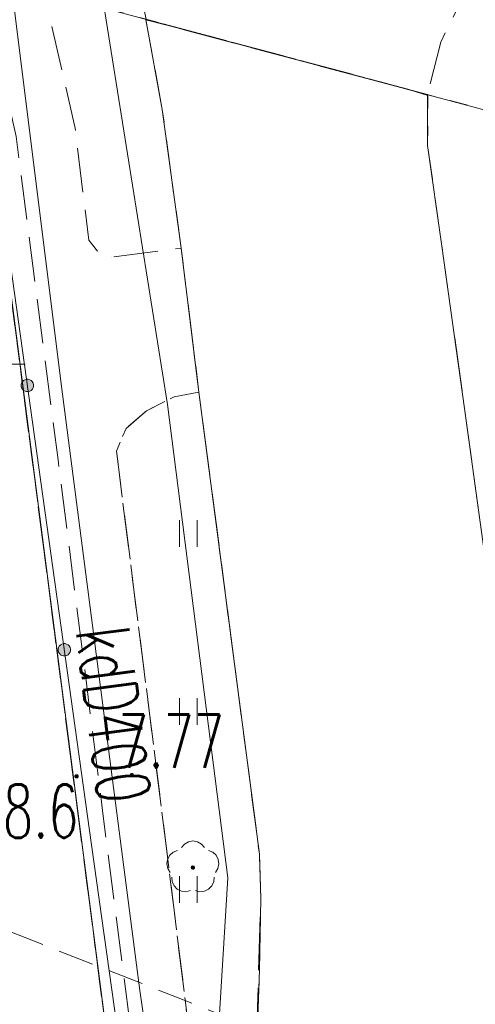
# Model space of a CAD drawing. Header units: millimetres. Extents: x -367306 to 168495, y -187323 to 82034.
# Tile 165 of 170: x 71891 to 84702, y 10985 to 38654. Entities that reach past the tile are written whole.
import ezdxf

# ---------------------------------------------------------------- set-up
doc = ezdxf.new("R2010")
doc.units = ezdxf.units.MM
doc.header["$MEASUREMENT"] = 0
for name, pattern in [('L_0_03', [1000, 500, -500]), ('L_0_04', [1500, 1000, -500]), ('L_0_05', [1750, 1250, -500]), ('L_0_06', [2000, 1500, -500])]:
    doc.linetypes.add(name, pattern=pattern)
for name, color, linetype, lineweight in [('Nowe_0_Nr_pióra__9', 7, 'Continuous', 13), ('Nowe_EGDE_Nr_pióra__9', 7, 'Continuous', 13), ('Nowe_EGKK_Nr_pióra__9', 7, 'Continuous', 13), ('Nowe_EGUG_Nr_pióra__9', 7, 'Continuous', 13), ('Nowe_OTKC_Nr_pióra__8', 7, 'Continuous', 13), ('Nowe_OTKC_Nr_pióra__9', 7, 'Continuous', 13), ('Nowe_OTKJ_Nr_pióra__8', 7, 'Continuous', 13), ('Nowe_OTKJ_Nr_pióra__9', 7, 'Continuous', 13), ('Nowe_OTKK_Nr_pióra__8', 7, 'Continuous', 13), ('Nowe_OTKK_Nr_pióra__9', 7, 'Continuous', 13), ('Nowe_OTOO_Nr_pióra__7', 7, 'Continuous', 13), ('Nowe_OTOO_Nr_pióra__8', 7, 'Continuous', 13), ('Nowe_OTOO_Nr_pióra__9', 7, 'Continuous', 13), ('Nowe_OTRN_Nr_pióra__7', 7, 'Continuous', 13), ('Nowe_OTRN_Nr_pióra__8', 7, 'Continuous', 13), ('Nowe_OTRN_Nr_pióra__9', 7, 'Continuous', 13), ('Nowe_OTRN_O_Nr_pióra__8', 7, 'Continuous', 13), ('Nowe_OTRS_Nr_pióra__7', 7, 'Continuous', 13), ('Nowe_OTRS_Nr_pióra__8', 7, 'Continuous', 13), ('Nowe_OTRS_Nr_pióra__9', 7, 'Continuous', 13), ('Nowe_OTRS_O_Nr_pióra__8', 7, 'Continuous', 13), ('Nowe_OTZL_Nr_pióra__8', 7, 'Continuous', 13), ('Nowe_OTZL_Nr_pióra__9', 7, 'Continuous', 13), ('Nowe_OTZT_Nr_pióra__8', 7, 'Continuous', 13), ('Nowe_OTZT_Nr_pióra__9', 7, 'Continuous', 13), ('Nowe_siatka_Nr_pióra__9', 7, 'Continuous', 13), ('Nowe_SUKP_Nr_pióra__8', 7, 'Continuous', 13), ('Nowe_SUKP_Nr_pióra__9', 7, 'Continuous', 13), ('Nowe_SUKP_O_Nr_pióra__8', 7, 'Continuous', 13)]:
    doc.layers.add(name, color=color, linetype=linetype, lineweight=lineweight)
doc.layers.add('Nowe_OTZL_Nr_pióra__94', color=7, linetype='Continuous', lineweight=13, true_color=0xe4ad2c)
doc.styles.add('STYL_AUTOMATYCZNY_3', font='Simplex.shx')

msp = doc.modelspace()

# ---------------------------------------------------------------- hatches: boundary and pattern name
at = {"layer": 'Nowe_OTOO_Nr_pióra__7', "linetype": 'Continuous', "lineweight": 13}
for points in [[(72083.4, 28549.2), (72039.3, 28537), (72000, 28513.9), (71967.9, 28481.3), (71945.4, 28441.6), (71933.9, 28397.4), (71934.3, 28351.7), (71946.5, 28307.6), (71969.6, 28268.3), (72002.2, 28236.2), (72041.9, 28213.7), (72086.1, 28202.2), (72131.8, 28202.6), (72175.9, 28214.8), (72215.2, 28237.9), (72247.3, 28270.5), (72269.8, 28310.2), (72281.3, 28354.4), (72280.9, 28400.1), (72268.7, 28444.1), (72245.6, 28483.5), (72213, 28515.6), (72173.3, 28538.1), (72129.1, 28549.6)], [(72083.4, 28549.2), (72039.3, 28537), (72000, 28513.9), (71967.9, 28481.3), (71945.4, 28441.6), (71933.9, 28397.4), (71934.3, 28351.7), (71946.5, 28307.6), (71969.6, 28268.3), (72002.2, 28236.2), (72041.9, 28213.7), (72086.1, 28202.2), (72131.8, 28202.6), (72175.9, 28214.8), (72215.2, 28237.9), (72247.3, 28270.5), (72269.8, 28310.2), (72281.3, 28354.4), (72280.9, 28400.1), (72268.7, 28444.1), (72245.6, 28483.5), (72213, 28515.6), (72173.3, 28538.1), (72129.1, 28549.6)], [(73121.4, 21121.4), (73077.4, 21109.2), (73038, 21086.1), (73006, 21053.5), (72983.4, 21013.8), (72972, 20969.5), (72972.3, 20923.9), (72984.5, 20879.8), (73007.7, 20840.4), (73040.2, 20808.4), (73080, 20785.9), (73124.2, 20774.4), (73169.9, 20774.8), (73213.9, 20786.9), (73253.3, 20810.1), (73285.3, 20842.6), (73307.8, 20882.4), (73319.3, 20926.6), (73319, 20972.3), (73306.8, 21016.3), (73283.6, 21055.7), (73251.1, 21087.8), (73211.3, 21110.3), (73167.1, 21121.8)], [(73121.4, 21121.4), (73077.4, 21109.2), (73038, 21086.1), (73006, 21053.5), (72983.4, 21013.8), (72972, 20969.5), (72972.3, 20923.9), (72984.5, 20879.8), (73007.7, 20840.4), (73040.2, 20808.4), (73080, 20785.9), (73124.2, 20774.4), (73169.9, 20774.8), (73213.9, 20786.9), (73253.3, 20810.1), (73285.3, 20842.6), (73307.8, 20882.4), (73319.3, 20926.6), (73319, 20972.3), (73306.8, 21016.3), (73283.6, 21055.7), (73251.1, 21087.8), (73211.3, 21110.3), (73167.1, 21121.8)]]:
    msp.add_hatch(color=7, dxfattribs=at).paths.add_polyline_path(points)
at = {"layer": 'Nowe_OTRN_Nr_pióra__7', "linetype": 'Continuous', "lineweight": 13}
msp.add_hatch(color=7, dxfattribs=at).paths.add_polyline_path([(73444.9, 17391.4), (73446.4, 17379.8), (73450.9, 17368.9), (73458, 17359.6), (73467.4, 17352.4), (73478.2, 17347.9), (73489.9, 17346.4), (73501.5, 17347.9), (73512.4, 17352.4), (73521.7, 17359.6), (73528.8, 17368.9), (73533.3, 17379.8), (73534.9, 17391.4), (73533.3, 17403.1), (73528.8, 17413.9), (73521.7, 17423.2), (73512.4, 17430.4), (73501.5, 17434.9), (73489.9, 17436.4), (73478.2, 17434.9), (73467.4, 17430.4), (73458, 17423.2), (73450.9, 17413.9), (73446.4, 17403.1)])
at = {"layer": 'Nowe_OTRS_Nr_pióra__7', "linetype": 'Continuous', "lineweight": 13}
msp.add_hatch(color=7, dxfattribs=at).paths.add_polyline_path([(74997.4, 17425.9), (74998.9, 17414.3), (75003.4, 17403.4), (75010.6, 17394.1), (75019.9, 17386.9), (75030.8, 17382.4), (75042.4, 17380.9), (75054.1, 17382.4), (75064.9, 17386.9), (75074.2, 17394.1), (75081.4, 17403.4), (75085.9, 17414.3), (75087.4, 17425.9), (75085.9, 17437.6), (75081.4, 17448.4), (75074.2, 17457.7), (75064.9, 17464.9), (75054.1, 17469.4), (75042.4, 17470.9), (75030.8, 17469.4), (75019.9, 17464.9), (75010.6, 17457.7), (75003.4, 17448.4), (74998.9, 17437.6)])
at = {"layer": 'Nowe_OTZL_Nr_pióra__94', "linetype": 'Continuous', "lineweight": 13, "true_color": 0xe4ad2c}
msp.add_hatch(color=42, dxfattribs=at).paths.add_polyline_path([(76761.6, 14782), (76775.5, 14784.2), (76788.1, 14790.6), (76798, 14800.5), (76804.4, 14813.1), (76806.6, 14827), (76804.4, 14840.9), (76798, 14853.4), (76788.1, 14863.4), (76775.5, 14869.8), (76761.6, 14872), (76747.7, 14869.8), (76735.2, 14863.4), (76725.2, 14853.4), (76718.8, 14840.9), (76716.6, 14827), (76718.8, 14813.1), (76725.2, 14800.5), (76735.2, 14790.6), (76747.7, 14784.2)])

# ---------------------------------------------------------------- linework, layer by layer
at = {"layer": 'Nowe_0_Nr_pióra__9', "color": 7, "linetype": 'L_0_04', "lineweight": 13}
msp.add_lwpolyline([(-54175.8, -16615), (-36542.5, 13691.6), (-32491.5, 24497.6), (-41006.9, 52709.3), (-354.8, 78621.1), (4924.1, 35501.4), (-2954.1, 7738.8), (31962.3, -8247.3), (46488.5, 22925.7), (96328.3, 3296.1), (84395.1, -59501.6), (78496.2, -91288.2), (63259, -147476.2), (43808.2, -176834.2), (-26519.8, -152286.8), (-79150.4, -133916.5), (-87259.9, -85957.4)], close=True, dxfattribs=at)
at = {"layer": 'Nowe_EGDE_Nr_pióra__9', "color": 7, "linetype": 'Continuous', "lineweight": 13, "flags": 128}
msp.add_lwpolyline([(44331.6, -27593), (59791.6, 2597), (76491.6, -4103), (75171.6, 3647), (70471.6, 39997), (65251.6, 47097), (50221.6, 10987), (-7768.4, 34407), (-12278.4, 26477), (-17648.4, 3857), (15671.6, -9583)], close=True, dxfattribs=at)
for points in [[(70431.6, -103153), (75611.6, -82253), (78871.6, -76153), (79381.6, -73863), (80541.6, -68573), (84031.6, -52933), (88551.6, -30943), (83581.6, -29593), (82851.6, -26523), (83531.6, -22883), (87021.6, -12263), (87781.6, -9943), (92201.6, 2177), (95191.6, 10357), (105121.6, 30727), (70471.6, 39997), (75171.6, 3647), (76491.6, -4103), (77721.6, -12313), (70921.6, -40873)], [(70471.6, 39997), (105121.6, 30727)]]:
    msp.add_lwpolyline(points, dxfattribs=at)
at = {"layer": 'Nowe_EGKK_Nr_pióra__9', "color": 7, "linetype": 'L_0_06', "lineweight": 13, "flags": 128}
msp.add_lwpolyline([(75171.6, 3647), (70471.6, 39997), (65251.6, 47097), (50221.6, 10987), (48471.6, 5557), (35521.6, -17603), (33560.7, -20824.5), (44331.6, -27593), (52047.3, -12525.9), (69441.6, -2313), (77721.6, -12313), (76491.6, -4103)], close=True, dxfattribs=at)
at = {"layer": 'Nowe_EGUG_Nr_pióra__9', "color": 7, "linetype": 'L_0_03', "lineweight": 13, "flags": 128}
for points in [[(75171.6, 3647), (70471.6, 39997), (65251.6, 47097), (50221.6, 10987), (48471.6, 5557), (35521.6, -17603), (33560.7, -20824.5), (44331.6, -27593), (52047.3, -12525.9), (69441.6, -2313), (77721.6, -12313), (76491.6, -4103)], [(26296.8, -183770.5), (29734.3, -179335.1), (40791.3, -165068.4), (44701.6, -160023), (58841.6, -138483), (62321.6, -129663), (66349.4, -116497.1), (70431.6, -103153), (75611.6, -82253), (77011.8, -79633.1), (78213.7, -77384.1), (78871.6, -76153), (79381.6, -73863), (80541.6, -68573), (84031.6, -52933), (88551.6, -30943), (83581.6, -29593), (82851.6, -26523), (83531.6, -22883), (87021.6, -12263), (87781.6, -9943), (92201.6, 2177), (95191.6, 10357), (105121.6, 30727), (70471.6, 39997), (75171.6, 3647), (76491.6, -4103), (77721.6, -12313), (70921.6, -40873), (55981.6, -97123), (55719.6, -97842.3), (43551.6, -131243), (31321.6, -148073), (25687.3, -155829.8), (19561.6, -164263), (7973.4, -180602.1)]]:
    msp.add_lwpolyline(points, close=True, dxfattribs=at)
msp.add_lwpolyline([(70471.6, 39997), (105121.6, 30727)], dxfattribs=at)
at = {"layer": 'Nowe_OTKC_Nr_pióra__8', "color": 7, "linetype": 'Continuous', "lineweight": 13}
for p, q in [((73451.6, 35607), (73451.7, 35607)), ((73831.6, 32457), (73831.7, 32457)), ((74101.6, 32117), (74101.7, 32117)), ((76431.6, 32237), (76431.7, 32237)), ((74471.6, 31977), (74471.7, 31977)), ((76231.6, 28057), (76231.7, 28057)), ((76931.6, 28187), (76931.7, 28187)), ((75461.6, 27667), (75461.7, 27667)), ((74881.6, 27167), (74881.7, 27167)), ((72971.6, 26287), (72971.7, 26287)), ((74611.6, 26527), (74611.7, 26527)), ((74231.6, 16347), (74231.7, 16347)), ((75881.6, 16457), (75881.7, 16457))]:
    msp.add_line(p, q, dxfattribs=at)
at = {"layer": 'Nowe_OTKC_Nr_pióra__9', "color": 7, "linetype": 'L_0_05', "lineweight": 13, "flags": 128}
msp.add_lwpolyline([(33461.6, 51807), (41031.6, 52197), (46301.6, 52177), (52141.6, 51957), (55391.6, 51677), (57841.6, 51437), (60391.6, 51097), (62981.6, 50677), (65321.6, 50227), (67061.6, 49737), (68881.6, 48917), (68601.6, 48367), (68651.6, 47997), (69431.6, 46627), (71991.6, 41617), (72201.6, 41037), (73451.6, 35607), (73831.6, 32457), (74101.6, 32117), (74471.6, 31977), (76431.6, 32237), (76931.6, 28187), (76231.6, 28057), (75461.6, 27667), (74881.6, 27167), (74611.6, 26527), (75881.6, 16457), (76941.6, 7897), (77231.6, 7427), (77721.6, 7167), (78451.6, 6997), (78251.6, 2937), (77991.6, 1957), (77531.6, 1027), (75411.6, 1377), (76021.6, 2427), (74231.6, 16347), (72971.6, 26287), (71791.6, 35367), (70711.6, 40207), (68391.6, 44937), (68101.6, 45347), (67781.6, 45867), (66931.6, 46717), (65971.6, 47287), (63571.6, 48477), (62331.6, 48997), (61081.6, 49307), (59091.6, 49627), (56651.6, 49907), (56631.6, 49617), (55707.2, 49702), (55651.6, 50117), (52771.6, 50347), (46271.6, 50687), (40931.6, 50687)], dxfattribs=at)
at = {"layer": 'Nowe_OTKJ_Nr_pióra__8', "color": 7, "linetype": 'Continuous', "lineweight": 13}
for p, q in [((75439, 38653.3), (75439.1, 38653.3)), ((83731.6, 38027), (83731.7, 38027)), ((82801.7, 36698.3), (82801.7, 36698.3)), ((83358.5, 36552.2), (83358.6, 36552.2)), ((83368.6, 36520.8), (83368.7, 36520.8)), ((75901.6, 36127), (75901.7, 36127)), ((83361.6, 35117), (83361.7, 35117)), ((76431.6, 32237), (76431.7, 32237)), ((83761.6, 32287), (83761.7, 32287)), ((76931.6, 28187), (76931.7, 28187)), ((84401.6, 27727), (84401.7, 27727)), ((78631.6, 15207), (78631.7, 15207)), ((78671.6, 13957), (78671.7, 13957))]:
    msp.add_line(p, q, dxfattribs=at)
at = {"layer": 'Nowe_OTKJ_Nr_pióra__9', "color": 7, "linetype": 'L_0_06', "lineweight": 13, "flags": 128}
msp.add_lwpolyline([(-59229.9, 19469.7), (-44819.2, 27191.1), (-30634, 34559.6), (-24257.2, 37455), (-18281, 40190.7), (-13554.2, 41959.5), (-5076.3, 44551.6), (7270.2, 48067.6), (16773.8, 50269), (23239.5, 51190.7), (32222.6, 51752.2), (41031.6, 52197), (46301.6, 52177), (52141.6, 51957), (55391.6, 51677), (57841.6, 51437), (60391.6, 51097), (62981.6, 50677), (65321.6, 50227), (67061.6, 49737), (68881.6, 48917), (70241.6, 47997), (71571.6, 46717), (72751.6, 45147), (73551.6, 43807), (74461.6, 42007), (75151.6, 40047), (75448.6, 38664.6), (83358.5, 36552.2), (83731.6, 38027), (84411.6, 39397), (85301.6, 40597), (86741.6, 42017), (88101.6, 42727), (89591.6, 42997), (91121.6, 42927), (92551.6, 42547), (93881.6, 41847), (94981.6, 40827), (95821.6, 39547), (96561.6, 37677), (96991.6, 36157), (97101.6, 34757)], dxfattribs=at)
msp.add_lwpolyline([(21472.8, -182936.3), (26882.7, -175776), (28540.7, -173581.5), (29691.4, -171973.5), (37465.7, -161109.1), (46145.3, -148356.4), (49972.2, -142287.6), (51641.5, -139022.6), (53138.9, -135757.7), (54527.5, -132715.9), (57342.3, -125022.1), (59763.9, -118137.3), (62318.9, -110873.1), (64720.1, -102390.1), (67644.1, -92101.9), (70126.7, -83617.2), (71230.4, -82306.4), (71874.3, -82536.4), (72338.2, -77200.1), (72304.6, -73825.8), (73717.2, -67166.3), (75064.8, -60878), (76317.6, -57755.4), (77397.9, -53052), (77381.6, -52943), (77241.6, -52403), (78911.6, -42093), (79431.6, -38873), (80221.6, -34063), (81181.6, -27813), (82081.6, -22403), (82421.6, -20413), (82891.6, -18473), (83461.6, -16453), (84951.6, -11803), (87421.6, -4163), (88041.6, -2283), (88671.6, -343), (89391.6, 1647), (92221.6, 8227), (93441.6, 10997), (94021.6, 12247), (97931.6, 20357), (100791.6, 26227), (101921.6, 28457), (103521.6, 31152.6), (96697.7, 32981.9), (95391.6, 30567), (93491.6, 27337), (90361.6, 21997), (89811.6, 21167), (89081.6, 20527), (88161.6, 20167), (87161.6, 20187), (86281.6, 20637), (85621.6, 21407), (85231.6, 22277), (85021.6, 23177), (84401.6, 27727), (83761.6, 32287), (83361.6, 35117), (83368.6, 36520.8), (82801.7, 36698.3), (75439, 38653.3), (75901.6, 36127), (76431.6, 32237), (76931.6, 28187), (78631.6, 15207), (78671.6, 13957), (78451.6, 6997), (78251.6, 2937), (77991.6, 1957), (77531.6, 1027), (77141.6, -3223), (77561.6, -4543), (77401.6, -6673), (76791.6, -11613), (75671.6, -19553), (74091.6, -29323), (72161.6, -41063), (70331.6, -51773), (67307.1, -65408.9), (64955.9, -76300.2), (60888.5, -93538.3), (58023.6, -105195.3), (54440.5, -115996.9), (49439.1, -128605.1), (44882, -139357.8), (42612.1, -143016.9), (35958.2, -152858.9), (27306.8, -165115.4), (15023.6, -181821.2)], close=True, dxfattribs=at)
at = {"layer": 'Nowe_OTKK_Nr_pióra__8', "color": 7, "linetype": 'Continuous', "lineweight": 13}
for p, q in [((83360.6, 36553.6), (83360.6, 36553.6)), ((75901.6, 36127), (75901.7, 36127)), ((83361.6, 35117), (83361.7, 35117)), ((76431.6, 32237), (76431.7, 32237)), ((83761.6, 32287), (83761.7, 32287)), ((76931.6, 28187), (76931.7, 28187)), ((84401.6, 27727), (84401.7, 27727)), ((78631.6, 15207), (78631.7, 15207)), ((78671.6, 13957), (78671.7, 13957)), ((78631.6, 11957), (78631.7, 11957))]:
    msp.add_line(p, q, dxfattribs=at)
at = {"layer": 'Nowe_OTKK_Nr_pióra__9', "color": 7, "linetype": 'Continuous', "lineweight": 13, "flags": 128}
msp.add_lwpolyline([(85021.6, 23177), (84401.6, 27727), (83761.6, 32287), (83361.6, 35117), (83360.6, 36553.6), (75441.9, 38661.9), (75901.6, 36127), (76431.6, 32237), (76931.6, 28187), (78631.6, 15207), (78671.6, 13957), (78631.6, 11957), (78451.6, 6997)], dxfattribs=at)
at = {"layer": 'Nowe_OTOO_Nr_pióra__8', "color": 7, "linetype": 'Continuous', "lineweight": 13}
for p, q in [((72000, 28513.9), (72000, 28513.9)), ((72000, 28513.9), (72000, 28513.9)), ((72039.3, 28537), (72039.4, 28537)), ((72039.3, 28537), (72039.4, 28537)), ((72083.4, 28549.2), (72083.4, 28549.2)), ((72083.4, 28549.2), (72083.4, 28549.2)), ((72129.1, 28549.6), (72129.1, 28549.6)), ((72129.1, 28549.6), (72129.1, 28549.6)), ((72173.3, 28538.1), (72173.3, 28538.1)), ((72173.3, 28538.1), (72173.3, 28538.1)), ((72213, 28515.6), (72213.1, 28515.6)), ((72213, 28515.6), (72213.1, 28515.6)), ((71933.9, 28397.4), (71934, 28397.4)), ((71933.9, 28397.4), (71934, 28397.4)), ((71934.3, 28351.7), (71934.3, 28351.7)), ((71934.3, 28351.7), (71934.3, 28351.7)), ((71945.4, 28441.6), (71945.4, 28441.6)), ((71945.4, 28441.6), (71945.4, 28441.6)), ((71946.5, 28307.6), (71946.5, 28307.6)), ((71946.5, 28307.6), (71946.5, 28307.6)), ((71967.9, 28481.3), (71968, 28481.3)), ((71967.9, 28481.3), (71968, 28481.3)), ((71969.6, 28268.3), (71969.7, 28268.3)), ((71969.6, 28268.3), (71969.7, 28268.3)), ((72002.2, 28236.2), (72002.2, 28236.2)), ((72002.2, 28236.2), (72002.2, 28236.2)), ((72215.2, 28237.9), (72215.3, 28237.9)), ((72215.2, 28237.9), (72215.3, 28237.9)), ((72245.6, 28483.5), (72245.6, 28483.5)), ((72245.6, 28483.5), (72245.6, 28483.5)), ((72247.3, 28270.5), (72247.3, 28270.5)), ((72247.3, 28270.5), (72247.3, 28270.5)), ((72268.7, 28444.1), (72268.8, 28444.1)), ((72268.7, 28444.1), (72268.8, 28444.1)), ((72269.8, 28310.2), (72269.9, 28310.2)), ((72269.8, 28310.2), (72269.9, 28310.2)), ((72280.9, 28400.1), (72281, 28400.1)), ((72280.9, 28400.1), (72281, 28400.1)), ((72281.3, 28354.4), (72281.3, 28354.4)), ((72281.3, 28354.4), (72281.3, 28354.4)), ((72041.9, 28213.7), (72042, 28213.7)), ((72041.9, 28213.7), (72042, 28213.7)), ((72086.1, 28202.2), (72086.2, 28202.2)), ((72086.1, 28202.2), (72086.2, 28202.2)), ((72131.8, 28202.6), (72131.9, 28202.6)), ((72131.8, 28202.6), (72131.9, 28202.6)), ((72175.9, 28214.8), (72175.9, 28214.8)), ((72175.9, 28214.8), (72175.9, 28214.8)), ((73006, 21053.5), (73006, 21053.5)), ((73006, 21053.5), (73006, 21053.5)), ((73038, 21086.1), (73038.1, 21086.1)), ((73038, 21086.1), (73038.1, 21086.1)), ((73077.4, 21109.2), (73077.4, 21109.2)), ((73077.4, 21109.2), (73077.4, 21109.2)), ((73121.4, 21121.4), (73121.5, 21121.4)), ((73121.4, 21121.4), (73121.5, 21121.4)), ((73167.1, 21121.8), (73167.2, 21121.8)), ((73167.1, 21121.8), (73167.2, 21121.8)), ((73211.3, 21110.3), (73211.4, 21110.3)), ((73211.3, 21110.3), (73211.4, 21110.3)), ((73251.1, 21087.8), (73251.1, 21087.8)), ((73251.1, 21087.8), (73251.1, 21087.8)), ((73283.6, 21055.7), (73283.7, 21055.7)), ((73283.6, 21055.7), (73283.7, 21055.7)), ((72972, 20969.5), (72972, 20969.5)), ((72972, 20969.5), (72972, 20969.5)), ((72972.3, 20923.9), (72972.4, 20923.9)), ((72972.3, 20923.9), (72972.4, 20923.9)), ((72983.4, 21013.8), (72983.5, 21013.8)), ((72983.4, 21013.8), (72983.5, 21013.8)), ((72984.5, 20879.8), (72984.5, 20879.8)), ((72984.5, 20879.8), (72984.5, 20879.8)), ((73007.7, 20840.4), (73007.7, 20840.4)), ((73007.7, 20840.4), (73007.7, 20840.4)), ((73040.2, 20808.4), (73040.3, 20808.4)), ((73040.2, 20808.4), (73040.3, 20808.4)), ((73080, 20785.9), (73080, 20785.9)), ((73080, 20785.9), (73080, 20785.9)), ((73124.2, 20774.4), (73124.2, 20774.4)), ((73124.2, 20774.4), (73124.2, 20774.4)), ((73169.9, 20774.8), (73169.9, 20774.8)), ((73169.9, 20774.8), (73169.9, 20774.8)), ((73213.9, 20786.9), (73213.9, 20786.9)), ((73213.9, 20786.9), (73213.9, 20786.9)), ((73253.3, 20810.1), (73253.3, 20810.1)), ((73253.3, 20810.1), (73253.3, 20810.1)), ((73285.3, 20842.6), (73285.4, 20842.6)), ((73285.3, 20842.6), (73285.4, 20842.6)), ((73306.8, 21016.3), (73306.8, 21016.3)), ((73306.8, 21016.3), (73306.8, 21016.3)), ((73307.8, 20882.4), (73307.9, 20882.4)), ((73307.8, 20882.4), (73307.9, 20882.4)), ((73319, 20972.3), (73319, 20972.3)), ((73319, 20972.3), (73319, 20972.3)), ((73319.3, 20926.6), (73319.4, 20926.6)), ((73319.3, 20926.6), (73319.4, 20926.6)), ((73911.6, 15467), (73911.7, 15467))]:
    msp.add_line(p, q, dxfattribs=at)
at = {"layer": 'Nowe_OTOO_Nr_pióra__9', "color": 7, "linetype": 'Continuous', "lineweight": 13, "flags": 128}
msp.add_lwpolyline([(56631.6, 49617), (59071.6, 49337), (61051.6, 48977), (62261.6, 48677), (63451.6, 48217), (65381.6, 47257), (70401.6, 40147), (71341.6, 33857), (73911.6, 15467), (75551.6, 3777), (72201.6, 3027), (67061.6, 5167), (61821.6, 7287), (60641.6, 7087), (59141.6, 3457), (58801.6, 2267)], dxfattribs=at)
for points in [[(72083.4, 28549.2), (72039.3, 28537), (72000, 28513.9), (71967.9, 28481.3), (71945.4, 28441.6), (71933.9, 28397.4), (71934.3, 28351.7), (71946.5, 28307.6), (71969.6, 28268.3), (72002.2, 28236.2), (72041.9, 28213.7), (72086.1, 28202.2), (72131.8, 28202.6), (72175.9, 28214.8), (72215.2, 28237.9), (72247.3, 28270.5), (72269.8, 28310.2), (72281.3, 28354.4), (72280.9, 28400.1), (72268.7, 28444.1), (72245.6, 28483.5), (72213, 28515.6), (72173.3, 28538.1), (72129.1, 28549.6)], [(72083.4, 28549.2), (72039.3, 28537), (72000, 28513.9), (71967.9, 28481.3), (71945.4, 28441.6), (71933.9, 28397.4), (71934.3, 28351.7), (71946.5, 28307.6), (71969.6, 28268.3), (72002.2, 28236.2), (72041.9, 28213.7), (72086.1, 28202.2), (72131.8, 28202.6), (72175.9, 28214.8), (72215.2, 28237.9), (72247.3, 28270.5), (72269.8, 28310.2), (72281.3, 28354.4), (72280.9, 28400.1), (72268.7, 28444.1), (72245.6, 28483.5), (72213, 28515.6), (72173.3, 28538.1), (72129.1, 28549.6)], [(73121.4, 21121.4), (73077.4, 21109.2), (73038, 21086.1), (73006, 21053.5), (72983.4, 21013.8), (72972, 20969.5), (72972.3, 20923.9), (72984.5, 20879.8), (73007.7, 20840.4), (73040.2, 20808.4), (73080, 20785.9), (73124.2, 20774.4), (73169.9, 20774.8), (73213.9, 20786.9), (73253.3, 20810.1), (73285.3, 20842.6), (73307.8, 20882.4), (73319.3, 20926.6), (73319, 20972.3), (73306.8, 21016.3), (73283.6, 21055.7), (73251.1, 21087.8), (73211.3, 21110.3), (73167.1, 21121.8)], [(73121.4, 21121.4), (73077.4, 21109.2), (73038, 21086.1), (73006, 21053.5), (72983.4, 21013.8), (72972, 20969.5), (72972.3, 20923.9), (72984.5, 20879.8), (73007.7, 20840.4), (73040.2, 20808.4), (73080, 20785.9), (73124.2, 20774.4), (73169.9, 20774.8), (73213.9, 20786.9), (73253.3, 20810.1), (73285.3, 20842.6), (73307.8, 20882.4), (73319.3, 20926.6), (73319, 20972.3), (73306.8, 21016.3), (73283.6, 21055.7), (73251.1, 21087.8), (73211.3, 21110.3), (73167.1, 21121.8)]]:
    msp.add_lwpolyline(points, close=True, dxfattribs=at)
at = {"layer": 'Nowe_OTRN_Nr_pióra__8', "color": 7, "linetype": 'Continuous', "lineweight": 13}
for p, q in [((73478.2, 17434.9), (73478.3, 17434.9)), ((73489.9, 17436.4), (73489.9, 17436.4)), ((73501.5, 17434.9), (73501.6, 17434.9)), ((73444.9, 17391.4), (73444.9, 17391.4)), ((73446.4, 17403.1), (73446.4, 17403.1)), ((73446.4, 17379.8), (73446.4, 17379.8)), ((73450.9, 17413.9), (73450.9, 17413.9)), ((73450.9, 17368.9), (73450.9, 17368.9)), ((73458, 17423.2), (73458.1, 17423.2)), ((73458, 17359.6), (73458.1, 17359.6)), ((73467.4, 17430.4), (73467.4, 17430.4)), ((73467.4, 17352.4), (73467.4, 17352.4)), ((73478.2, 17347.9), (73478.3, 17347.9)), ((73489.9, 17346.4), (73489.9, 17346.4)), ((73501.5, 17347.9), (73501.6, 17347.9)), ((73512.4, 17430.4), (73512.4, 17430.4)), ((73512.4, 17352.4), (73512.4, 17352.4)), ((73521.7, 17423.2), (73521.7, 17423.2)), ((73521.7, 17359.6), (73521.7, 17359.6)), ((73528.8, 17413.9), (73528.9, 17413.9)), ((73528.8, 17368.9), (73528.9, 17368.9)), ((73533.3, 17403.1), (73533.4, 17403.1)), ((73533.3, 17379.8), (73533.4, 17379.8)), ((73534.9, 17391.4), (73534.9, 17391.4))]:
    msp.add_line(p, q, dxfattribs=at)
at = {"layer": 'Nowe_OTRN_Nr_pióra__9', "color": 7, "linetype": 'Continuous', "lineweight": 13, "flags": 128}
msp.add_lwpolyline([(73444.9, 17391.4), (73446.4, 17379.8), (73450.9, 17368.9), (73458, 17359.6), (73467.4, 17352.4), (73478.2, 17347.9), (73489.9, 17346.4), (73501.5, 17347.9), (73512.4, 17352.4), (73521.7, 17359.6), (73528.8, 17368.9), (73533.3, 17379.8), (73534.9, 17391.4), (73533.3, 17403.1), (73528.8, 17413.9), (73521.7, 17423.2), (73512.4, 17430.4), (73501.5, 17434.9), (73489.9, 17436.4), (73478.2, 17434.9), (73467.4, 17430.4), (73458, 17423.2), (73450.9, 17413.9), (73446.4, 17403.1)], close=True, dxfattribs=at)
at = {"layer": 'Nowe_OTRS_Nr_pióra__8', "color": 7, "linetype": 'Continuous', "lineweight": 13}
for p, q in [((74998.9, 17437.6), (74999, 17437.6)), ((75003.4, 17448.4), (75003.5, 17448.4)), ((75010.6, 17457.7), (75010.6, 17457.7)), ((75019.9, 17464.9), (75020, 17464.9)), ((75030.8, 17469.4), (75030.8, 17469.4)), ((75042.4, 17470.9), (75042.5, 17470.9)), ((75054.1, 17469.4), (75054.1, 17469.4)), ((75064.9, 17464.9), (75065, 17464.9)), ((75074.2, 17457.7), (75074.3, 17457.7)), ((75081.4, 17448.4), (75081.4, 17448.4)), ((75085.9, 17437.6), (75085.9, 17437.6)), ((74997.4, 17425.9), (74997.5, 17425.9)), ((74998.9, 17414.3), (74999, 17414.3)), ((75003.4, 17403.4), (75003.5, 17403.4)), ((75010.6, 17394.1), (75010.6, 17394.1)), ((75019.9, 17386.9), (75020, 17386.9)), ((75030.8, 17382.4), (75030.8, 17382.4)), ((75042.4, 17380.9), (75042.5, 17380.9)), ((75054.1, 17382.4), (75054.1, 17382.4)), ((75064.9, 17386.9), (75065, 17386.9)), ((75074.2, 17394.1), (75074.3, 17394.1)), ((75081.4, 17403.4), (75081.4, 17403.4)), ((75085.9, 17414.3), (75085.9, 17414.3)), ((75087.4, 17425.9), (75087.5, 17425.9))]:
    msp.add_line(p, q, dxfattribs=at)
at = {"layer": 'Nowe_OTRS_Nr_pióra__9', "color": 7, "linetype": 'Continuous', "lineweight": 13, "flags": 128}
msp.add_lwpolyline([(74997.4, 17425.9), (74998.9, 17414.3), (75003.4, 17403.4), (75010.6, 17394.1), (75019.9, 17386.9), (75030.8, 17382.4), (75042.4, 17380.9), (75054.1, 17382.4), (75064.9, 17386.9), (75074.2, 17394.1), (75081.4, 17403.4), (75085.9, 17414.3), (75087.4, 17425.9), (75085.9, 17437.6), (75081.4, 17448.4), (75074.2, 17457.7), (75064.9, 17464.9), (75054.1, 17469.4), (75042.4, 17470.9), (75030.8, 17469.4), (75019.9, 17464.9), (75010.6, 17457.7), (75003.4, 17448.4), (74998.9, 17437.6)], close=True, dxfattribs=at)
at = {"layer": 'Nowe_OTZL_Nr_pióra__8', "color": 7, "linetype": 'Continuous', "lineweight": 13}
for p, q in [((76633.7, 15554.5), (76633.7, 15554.5)), ((76761.6, 15577), (76761.7, 15577)), ((76889.6, 15554.5), (76889.6, 15554.5)), ((76205.7, 15260.5), (76205.8, 15260.5)), ((76326.1, 15309.5), (76326.1, 15309.5)), ((76437.3, 15390.3), (76437.4, 15390.3)), ((76521.1, 15489.7), (76521.1, 15489.7)), ((77002.2, 15489.7), (77002.2, 15489.7)), ((77085.9, 15390.3), (77085.9, 15390.3)), ((77197.2, 15309.5), (77197.2, 15309.5)), ((77317.5, 15260.5), (77317.6, 15260.5)), ((76048.3, 15058.7), (76048.4, 15058.7)), ((76109.3, 15173.5), (76109.3, 15173.5)), ((77414, 15173.5), (77414, 15173.5)), ((77474.9, 15058.7), (77475, 15058.7)), ((76030.2, 14930.1), (76030.2, 14930.1)), ((76057, 14803), (76057.1, 14803)), ((76125.7, 14692.7), (76125.7, 14692.7)), ((76716.6, 14827), (76716.7, 14827)), ((76718.8, 14840.9), (76718.9, 14840.9)), ((76718.8, 14813.1), (76718.9, 14813.1)), ((76725.2, 14853.4), (76725.3, 14853.4)), ((76725.2, 14800.5), (76725.3, 14800.5)), ((76735.2, 14863.4), (76735.2, 14863.4)), ((76735.2, 14790.6), (76735.2, 14790.6)), ((76747.7, 14869.8), (76747.8, 14869.8)), ((76747.7, 14784.2), (76747.8, 14784.2)), ((76761.6, 14872), (76761.7, 14872)), ((76761.6, 14782), (76761.7, 14782)), ((76775.5, 14869.8), (76775.6, 14869.8)), ((76775.5, 14784.2), (76775.6, 14784.2)), ((76788.1, 14863.4), (76788.1, 14863.4)), ((76788.1, 14790.6), (76788.1, 14790.6)), ((76798, 14853.4), (76798.1, 14853.4)), ((76798, 14800.5), (76798.1, 14800.5)), ((76804.4, 14840.9), (76804.5, 14840.9)), ((76804.4, 14813.1), (76804.5, 14813.1)), ((76806.6, 14827), (76806.7, 14827)), ((77397.6, 14692.7), (77397.6, 14692.7)), ((77466.2, 14803), (77466.3, 14803)), ((77493, 14930.1), (77493.1, 14930.1)), ((76168.2, 14561.8), (76168.2, 14561.8)), ((76177.5, 14432.3), (76177.5, 14432.3)), ((77345.7, 14432.3), (77345.8, 14432.3)), ((77355.1, 14561.8), (77355.1, 14561.8)), ((76230.5, 14313.6), (76230.5, 14313.6)), ((76320.8, 14220.2), (76320.8, 14220.2)), ((76437.5, 14163.2), (76437.6, 14163.2)), ((76566.7, 14149.5), (76566.8, 14149.5)), ((76692.8, 14180.6), (76692.9, 14180.6)), ((76830.4, 14180.6), (76830.4, 14180.6)), ((76956.5, 14149.5), (76956.6, 14149.5)), ((77085.7, 14163.2), (77085.8, 14163.2)), ((77202.5, 14220.2), (77202.5, 14220.2)), ((77292.7, 14313.6), (77292.8, 14313.6))]:
    msp.add_line(p, q, dxfattribs=at)
at = {"layer": 'Nowe_OTZL_Nr_pióra__9', "color": 7, "linetype": 'Continuous', "lineweight": 13, "flags": 128}
for points in [[(76437.3, 15390.3), (76521.1, 15489.7), (76633.7, 15554.5), (76761.6, 15577), (76889.6, 15554.5), (77002.2, 15489.7), (77085.9, 15390.3)], [(76125.7, 14692.7), (76057, 14803), (76030.2, 14930.1), (76048.3, 15058.7), (76109.3, 15173.5), (76205.7, 15260.5), (76326.1, 15309.5)], [(77197.2, 15309.5), (77317.5, 15260.5), (77414, 15173.5), (77474.9, 15058.7), (77493, 14930.1), (77466.2, 14803), (77397.6, 14692.7)], [(76692.8, 14180.6), (76566.7, 14149.5), (76437.5, 14163.2), (76320.8, 14220.2), (76230.5, 14313.6), (76177.5, 14432.3), (76168.2, 14561.8)], [(77355.1, 14561.8), (77345.7, 14432.3), (77292.7, 14313.6), (77202.5, 14220.2), (77085.7, 14163.2), (76956.5, 14149.5), (76830.4, 14180.6)]]:
    msp.add_lwpolyline(points, dxfattribs=at)
msp.add_lwpolyline([(76761.6, 14782), (76775.5, 14784.2), (76788.1, 14790.6), (76798, 14800.5), (76804.4, 14813.1), (76806.6, 14827), (76804.4, 14840.9), (76798, 14853.4), (76788.1, 14863.4), (76775.5, 14869.8), (76761.6, 14872), (76747.7, 14869.8), (76735.2, 14863.4), (76725.2, 14853.4), (76718.8, 14840.9), (76716.6, 14827), (76718.8, 14813.1), (76725.2, 14800.5), (76735.2, 14790.6), (76747.7, 14784.2)], close=True, dxfattribs=at)
at = {"layer": 'Nowe_OTZT_Nr_pióra__8', "color": 7, "linetype": 'Continuous', "lineweight": 13}
for p, q in [((76231.6, 28057), (76231.7, 28057)), ((76931.6, 28187), (76931.7, 28187)), ((75461.6, 27667), (75461.7, 27667)), ((74881.6, 27167), (74881.7, 27167)), ((74611.6, 26527), (74611.7, 26527)), ((76385, 24588), (76385, 24588)), ((76885, 24588), (76885, 24588)), ((76385, 23838), (76385, 23838)), ((76885, 23838), (76885, 23838)), ((76385, 19588), (76385, 19588)), ((76885, 19588), (76885, 19588)), ((76385, 18838), (76385, 18838)), ((76885, 18838), (76885, 18838)), ((75881.6, 16457), (75881.7, 16457)), ((78631.6, 15207), (78631.7, 15207)), ((76385, 14588), (76385, 14588)), ((76885, 14588), (76885, 14588)), ((76385, 13838), (76385, 13838)), ((76885, 13838), (76885, 13838)), ((78671.6, 13957), (78671.7, 13957)), ((78631.6, 11957), (78631.7, 11957))]:
    msp.add_line(p, q, dxfattribs=at)
at = {"layer": 'Nowe_OTZT_Nr_pióra__9', "color": 7, "linetype": 'L_0_05', "lineweight": 13, "flags": 128}
msp.add_lwpolyline([(76941.6, 7897), (77231.6, 7427), (77721.6, 7167), (78451.6, 6997), (78631.6, 11957), (78671.6, 13957), (78631.6, 15207), (76931.6, 28187), (76231.6, 28057), (75461.6, 27667), (74881.6, 27167), (74611.6, 26527), (75881.6, 16457)], close=True, dxfattribs=at)
at = {"layer": 'Nowe_OTZT_Nr_pióra__9', "color": 7, "linetype": 'Continuous', "lineweight": 13, "flags": 128}
for points in [[(76385, 24588), (76385, 23838)], [(76885, 23838), (76885, 24588)], [(76385, 19588), (76385, 18838)], [(76885, 18838), (76885, 19588)], [(76385, 14588), (76385, 13838)], [(76885, 13838), (76885, 14588)]]:
    msp.add_lwpolyline(points, dxfattribs=at)
at = {"layer": 'Nowe_siatka_Nr_pióra__9', "color": 7, "linetype": 'Continuous', "lineweight": 13, "flags": 128}
msp.add_lwpolyline([(67041.6, 28977), (72041.6, 28977)], dxfattribs=at)
at = {"layer": 'Nowe_SUKP_Nr_pióra__8', "color": 7, "linetype": 'Continuous', "lineweight": 13}
for p, q in [((73064.1, 28350.9), (73064.2, 28350.9)), ((76051.6, 27837), (76051.7, 27837)), ((77741.6, 14537), (77741.7, 14537)), ((75269.1, 11371.9), (75269.2, 11371.9))]:
    msp.add_line(p, q, dxfattribs=at)
at = {"layer": 'Nowe_SUKP_Nr_pióra__9', "color": 7, "linetype": 'Continuous', "lineweight": 13, "flags": 128}
for points in [[(65531.6, -26203), (66211.6, -24223), (76251.6, 977), (77201.6, 5667), (77741.6, 14537), (76051.6, 27837), (73941.6, 41057), (73441.6, 43507), (72401.6, 47457), (70291.6, 57447), (69441.1, 61201.1)], [(71656.7, 39679.9), (73064.1, 28350.9), (75269.1, 11371.9), (76683.6, 1645.3), (76467, -3553.5)]]:
    msp.add_lwpolyline(points, dxfattribs=at)

# ---------------------------------------------------------------- texts
at = {"layer": 'Nowe_OTRN_O_Nr_pióra__8', "color": 7, "linetype": 'Continuous', "lineweight": 13, "insert": (71421.5, 15664.7), "char_height": 1500, "attachment_point": 7, "style": 'STYL_AUTOMATYCZNY_3'}
msp.add_mtext('\\A1;{\\W0.660000x;\\pql;\\FSimplex.shx;8.6}', dxfattribs=at)
at = {"layer": 'Nowe_OTRS_O_Nr_pióra__8', "color": 7, "linetype": 'Continuous', "lineweight": 13, "insert": (74664.6, 17631.2), "char_height": 1500, "attachment_point": 7, "style": 'STYL_AUTOMATYCZNY_3'}
msp.add_mtext('\\A1;{\\W0.660000x;\\pql;\\FSimplex.shx;7.77}', dxfattribs=at)
at = {"layer": 'Nowe_SUKP_O_Nr_pióra__8', "color": 7, "linetype": 'Continuous', "lineweight": 13, "insert": (73466.7, 21496.3), "char_height": 1500, "attachment_point": 7, "rotation": 277.4, "style": 'STYL_AUTOMATYCZNY_3'}
msp.add_mtext('\\A1;{\\W0.660000x;\\pql;\\FSimplex.shx;kdD400}', dxfattribs=at)

doc.saveas('drawing.dxf')
